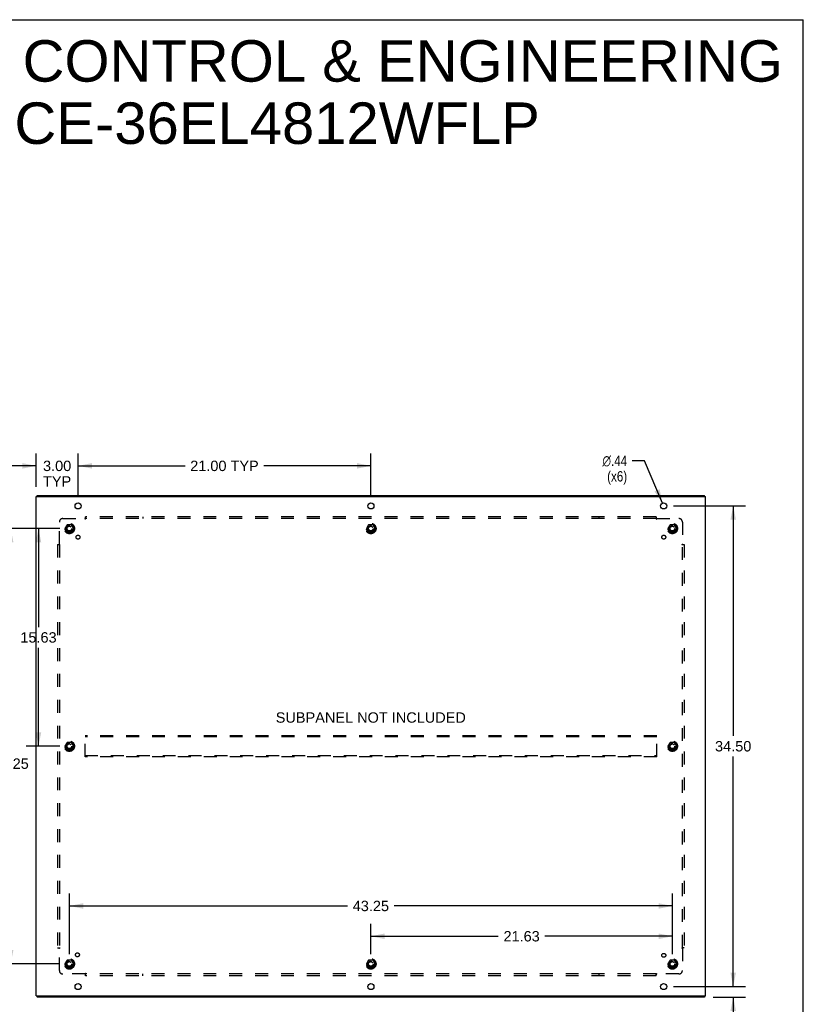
# Model space of a CAD drawing. Header units: inches. Extents: x 0 to 169, y 0 to 109.
# Tile 23 of 23: x 113 to 169, y 39 to 109. Entities that reach past the tile are written whole.
import ezdxf

# ---------------------------------------------------------------- set-up
doc = ezdxf.new("R2010")
doc.units = ezdxf.units.IN
doc.header["$LTSCALE"] = 9.280397
doc.header["$MEASUREMENT"] = 0
doc.linetypes.add('HIDDEN', pattern=[0.2, 0.1, -0.1])
doc.layers.get('0').update_dxf_attribs({"linetype": 'CONTINUOUS'})
for name, color, linetype in [('DEFAULT_2', 8, 'HIDDEN'), ('DIMENSIONS', 7, 'CONTINUOUS'), ('SUBPANEL', 7, 'CONTINUOUS')]:
    doc.layers.add(name, color=color, linetype=linetype)
doc.styles.get("Standard").update_dxf_attribs({"font": 'arial.ttf'})
doc.styles.add('TEXTSTYLE_1', font='gdt', dxfattribs={"width": 0.8})
doc.dimstyles.new('DIMSTYLE_1', dxfattribs={"dimtxt": 0.744417, "dimasz": 0.992556, "dimexe": 0.09, "dimexo": 0.07, "dimgap": 0.0375, "dimtad": 0, "dimtih": 1, "dimtoh": 1, "dimzin": 4, "dimdsep": 46, "dimtxsty": 'Standard', "dimblk": '_FILLED', "dimblk1": '_FILLED', "dimblk2": '_FILLED', "dimcen": 0.09, "dimadec": 3, "dimazin": 1, "dimtfac": 1, "dimtdec": 3, "dimtofl": 0, "dimtmove": 0, "dimatfit": 3, "dimldrblk": '_FILLED', "dimfxl": 0, "dimtolj": 1, "dimtzin": 4, "dimarcsym": 0})
doc.dimstyles.new('DIMSTYLE_2', dxfattribs={"dimtxt": 0.744417, "dimasz": 0.992556, "dimexe": 0.09, "dimexo": 0.07, "dimgap": 0.09, "dimtad": 0, "dimtih": 1, "dimtoh": 1, "dimzin": 4, "dimdsep": 46, "dimtxsty": 'Standard', "dimblk": '_FILLED', "dimblk1": '_FILLED', "dimblk2": '_FILLED', "dimcen": 0.09, "dimadec": 3, "dimazin": 1, "dimtfac": 1, "dimtdec": 3, "dimtofl": 0, "dimtmove": 0, "dimatfit": 1, "dimldrblk": '_FILLED', "dimfxl": 0, "dimtolj": 1, "dimtzin": 4, "dimarcsym": 0})

# ---------------------------------------------------------------- blocks, each defined once
blk = doc.blocks.new('_FILLED')
at = {"color": 0, "linetype": 'ByBlock'}
blk.add_solid([(0, 0), (-1, 0.2), (-1, -0.2)], dxfattribs=at)
blk = doc.blocks.new('*D1')
at = {"layer": 'DIMENSIONS', "color": 2, "linetype": 'Continuous'}
for p, q in [((115.401, 72.659), (110.993, 72.659)), ((111.886, 72.659), (111.886, 56.529)), ((111.886, 41.409), (111.886, 55.04)), ((115.401, 41.409), (110.993, 41.409))]:
    blk.add_line(p, q, dxfattribs=at)
at = {"layer": 'DIMENSIONS', "color": 2, "linetype": 'Continuous', "xscale": 0.9925558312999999, "yscale": 0.9925558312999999, "zscale": 0.9925558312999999}
for p, rotation in [((111.886, 72.659), 90), ((111.886, 41.409), 270)]:
    blk.add_blockref('_FILLED', p, dxfattribs=dict(at, rotation=rotation))
at = {"layer": 'DIMENSIONS', "color": 2, "linetype": 'Continuous', "insert": (111.886, 56.157), "char_height": 0.7444, "width": 2.60131, "attachment_point": 2, "line_spacing_factor": 0.9}
blk.add_mtext('31.25', dxfattribs=at)
blk = doc.blocks.new('*D2')
at = {"layer": 'DIMENSIONS', "color": 2, "linetype": 'Continuous'}
for p, q in [((115.401, 72.659), (112.988, 72.659)), ((113.881, 72.659), (113.881, 65.591)), ((113.881, 57.034), (113.881, 64.102)), ((115.401, 57.034), (112.988, 57.034))]:
    blk.add_line(p, q, dxfattribs=at)
at = {"layer": 'DIMENSIONS', "color": 2, "linetype": 'Continuous', "xscale": 0.9925558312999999, "yscale": 0.9925558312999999, "zscale": 0.9925558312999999}
for p, rotation in [((113.881, 72.659), 90), ((113.881, 57.034), 270)]:
    blk.add_blockref('_FILLED', p, dxfattribs=dict(at, rotation=rotation))
at = {"layer": 'DIMENSIONS', "color": 2, "linetype": 'Continuous', "insert": (113.881, 65.218), "char_height": 0.7444, "width": 2.60131, "attachment_point": 2, "line_spacing_factor": 0.9}
blk.add_mtext('15.63', dxfattribs=at)
blk = doc.blocks.new('*D3')
at = {"layer": 'DIMENSIONS', "color": 2, "linetype": 'Continuous'}
for p, q in [((137.72, 42.104), (137.72, 44.289)), ((159.345, 42.104), (159.345, 44.289)), ((137.72, 43.396), (146.86, 43.396)), ((159.345, 43.396), (150.206, 43.396))]:
    blk.add_line(p, q, dxfattribs=at)
at = {"layer": 'DIMENSIONS', "color": 2, "linetype": 'Continuous', "xscale": 0.9925558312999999, "yscale": 0.9925558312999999, "zscale": 0.9925558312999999, "rotation": 180}
blk.add_blockref('_FILLED', (137.72, 43.396), dxfattribs=at)
at = {"layer": 'DIMENSIONS', "color": 2, "linetype": 'Continuous', "xscale": 0.9925558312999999, "yscale": 0.9925558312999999, "zscale": 0.9925558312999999}
blk.add_blockref('_FILLED', (159.345, 43.396), dxfattribs=at)
at = {"layer": 'DIMENSIONS', "color": 2, "linetype": 'Continuous', "insert": (148.533, 43.768), "char_height": 0.7444, "width": 2.60131, "attachment_point": 2, "line_spacing_factor": 0.9}
blk.add_mtext('21.63', dxfattribs=at)
blk = doc.blocks.new('*D4')
at = {"layer": 'DIMENSIONS', "color": 2, "linetype": 'Continuous'}
for p, q in [((116.095, 42.104), (116.095, 46.465)), ((159.345, 42.104), (159.345, 46.465)), ((116.095, 45.571), (136.048, 45.571)), ((159.345, 45.571), (139.393, 45.571))]:
    blk.add_line(p, q, dxfattribs=at)
at = {"layer": 'DIMENSIONS', "color": 2, "linetype": 'Continuous', "xscale": 0.9925558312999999, "yscale": 0.9925558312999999, "zscale": 0.9925558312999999, "rotation": 180}
blk.add_blockref('_FILLED', (116.095, 45.571), dxfattribs=at)
at = {"layer": 'DIMENSIONS', "color": 2, "linetype": 'Continuous', "xscale": 0.9925558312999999, "yscale": 0.9925558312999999, "zscale": 0.9925558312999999}
blk.add_blockref('_FILLED', (159.345, 45.571), dxfattribs=at)
at = {"layer": 'DIMENSIONS', "color": 2, "linetype": 'Continuous', "insert": (137.72, 45.943), "char_height": 0.7444, "width": 2.60131, "attachment_point": 2, "line_spacing_factor": 0.9}
blk.add_mtext('43.25', dxfattribs=at)
blk = doc.blocks.new('*D5')
at = {"layer": 'DIMENSIONS', "color": 2, "linetype": 'Continuous'}
for p, q in [((163.708, 39.784), (163.708, 41.769)), ((159.415, 39.784), (164.601, 39.784)), ((162.272, 39.034), (164.601, 39.034)), ((163.708, 39.034), (163.708, 36.901)), ((163.708, 36.901), (162.839, 36.901))]:
    blk.add_line(p, q, dxfattribs=at)
at = {"layer": 'DIMENSIONS', "color": 2, "linetype": 'Continuous', "xscale": 0.9925558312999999, "yscale": 0.9925558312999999, "zscale": 0.9925558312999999}
for p, rotation in [((163.708, 39.784), 270), ((163.708, 39.034), 90)]:
    blk.add_blockref('_FILLED', p, dxfattribs=dict(at, rotation=rotation))
at = {"layer": 'DIMENSIONS', "color": 2, "linetype": 'Continuous', "insert": (162.467, 37.273), "char_height": 0.7444, "width": 2.0174, "attachment_point": 3, "line_spacing_factor": 0.9}
blk.add_mtext('.75\\PTYP', dxfattribs=at)
blk = doc.blocks.new('*D6')
at = {"layer": 'DIMENSIONS', "color": 2, "linetype": 'Continuous'}
for p, q in [((113.72, 75.654), (113.72, 78.051)), ((116.72, 74.979), (116.72, 78.051)), ((113.72, 77.158), (111.735, 77.158)), ((116.72, 77.158), (118.706, 77.158))]:
    blk.add_line(p, q, dxfattribs=at)
at = {"layer": 'DIMENSIONS', "color": 2, "linetype": 'Continuous', "xscale": 0.9925558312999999, "yscale": 0.9925558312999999, "zscale": 0.9925558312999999}
blk.add_blockref('_FILLED', (113.72, 77.158), dxfattribs=at)
at = {"layer": 'DIMENSIONS', "color": 2, "linetype": 'Continuous', "xscale": 0.9925558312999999, "yscale": 0.9925558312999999, "zscale": 0.9925558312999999, "rotation": 180}
blk.add_blockref('_FILLED', (116.72, 77.158), dxfattribs=at)
at = {"layer": 'DIMENSIONS', "color": 2, "linetype": 'Continuous', "insert": (115.22, 77.53), "char_height": 0.7444, "width": 2.02293, "attachment_point": 2, "line_spacing_factor": 0.9}
blk.add_mtext('3.00\\PTYP', dxfattribs=at)
blk = doc.blocks.new('*D7')
at = {"layer": 'DIMENSIONS', "color": 2, "linetype": 'Continuous'}
for p, q in [((157.342, 77.525), (156.473, 77.525)), ((158.635, 74.485), (157.342, 77.525))]:
    blk.add_line(p, q, dxfattribs=at)
at = {"layer": 'DIMENSIONS', "color": 2, "linetype": 'Continuous', "xscale": 0.9925558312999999, "yscale": 0.9925558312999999, "zscale": 0.9925558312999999, "rotation": 293.043239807}
blk.add_blockref('_FILLED', (158.635, 74.485), dxfattribs=at)
at = {"layer": 'DIMENSIONS', "color": 2, "linetype": 'Continuous', "insert": (156.101, 77.897), "char_height": 0.74442, "width": 2.43711, "attachment_point": 3, "line_spacing_factor": 0.9, "style": 'TEXTSTYLE_1'}
blk.add_mtext('{\\fgdt;n}\\fArial;.44\\P(x6)', dxfattribs=at)
blk = doc.blocks.new('*D14')
at = {"layer": 'DIMENSIONS', "color": 2, "linetype": 'Continuous'}
for p, q in [((116.72, 74.979), (116.72, 78.051)), ((137.72, 74.979), (137.72, 78.051)), ((116.72, 77.158), (124.395, 77.158)), ((137.72, 77.158), (130.046, 77.158))]:
    blk.add_line(p, q, dxfattribs=at)
at = {"layer": 'DIMENSIONS', "color": 2, "linetype": 'Continuous', "xscale": 0.9925558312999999, "yscale": 0.9925558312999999, "zscale": 0.9925558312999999, "rotation": 180}
blk.add_blockref('_FILLED', (116.72, 77.158), dxfattribs=at)
at = {"layer": 'DIMENSIONS', "color": 2, "linetype": 'Continuous', "xscale": 0.9925558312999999, "yscale": 0.9925558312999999, "zscale": 0.9925558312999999}
blk.add_blockref('_FILLED', (137.72, 77.158), dxfattribs=at)
at = {"layer": 'DIMENSIONS', "color": 2, "linetype": 'Continuous', "insert": (127.22, 77.53), "char_height": 0.7444, "width": 4.90651, "attachment_point": 2, "line_spacing_factor": 0.9}
blk.add_mtext('21.00 TYP', dxfattribs=at)
blk = doc.blocks.new('*D15')
at = {"layer": 'DIMENSIONS', "color": 2, "linetype": 'Continuous'}
for p, q in [((159.415, 74.284), (164.601, 74.284)), ((163.708, 74.284), (163.708, 57.778)), ((163.708, 39.784), (163.708, 56.289)), ((159.415, 39.784), (164.601, 39.784))]:
    blk.add_line(p, q, dxfattribs=at)
at = {"layer": 'DIMENSIONS', "color": 2, "linetype": 'Continuous', "xscale": 0.9925558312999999, "yscale": 0.9925558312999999, "zscale": 0.9925558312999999}
for p, rotation in [((163.708, 74.284), 90), ((163.708, 39.784), 270)]:
    blk.add_blockref('_FILLED', p, dxfattribs=dict(at, rotation=rotation))
at = {"layer": 'DIMENSIONS', "color": 2, "linetype": 'Continuous', "insert": (163.708, 57.406), "char_height": 0.7444, "width": 2.60131, "attachment_point": 2, "line_spacing_factor": 0.9}
blk.add_mtext('34.50', dxfattribs=at)

msp = doc.modelspace()

# ---------------------------------------------------------------- linework, layer by layer
at = {"color": 7, "linetype": 'Continuous'}
for p, q in [((0, 109.181), (168.734, 109.181)), ((168.734, 0), (168.734, 109.181)), ((113.783, 74.959), (113.783, 75.034)), ((161.657, 74.959), (161.657, 75.034)), ((113.783, 39.109), (113.783, 39.034)), ((161.657, 39.109), (161.657, 39.034))]:
    msp.add_line(p, q, dxfattribs=at)
at = {"color": 3, "linetype": 'Continuous'}
for p, q in [((113.72, 39.109), (113.72, 74.959)), ((113.72, 74.959), (161.72, 74.959)), ((113.783, 75.034), (161.657, 75.034)), ((161.72, 39.109), (161.72, 74.959)), ((113.72, 39.109), (161.72, 39.109)), ((161.657, 39.034), (113.783, 39.034))]:
    msp.add_line(p, q, dxfattribs=at)
for centre in [(116.72, 74.284), (137.72, 74.284), (158.72, 74.284), (116.72, 39.784), (137.72, 39.784), (158.72, 39.784)]:
    msp.add_circle(centre, 0.219, dxfattribs=at)
at = {"layer": 'DEFAULT_2', "color": 8, "linetype": 'HIDDEN'}
for p, q in [((115.932, 72.931), (115.778, 72.664)), ((116.25, 72.936), (115.941, 72.936)), ((116.413, 72.664), (116.259, 72.931)), ((137.557, 72.931), (137.403, 72.664)), ((137.875, 72.936), (137.566, 72.936)), ((138.038, 72.664), (137.884, 72.931)), ((159.182, 72.931), (159.028, 72.664)), ((159.5, 72.936), (159.191, 72.936)), ((159.663, 72.664), (159.509, 72.931)), ((115.778, 72.654), (115.932, 72.386)), ((116.25, 72.381), (115.941, 72.381)), ((116.259, 72.386), (116.413, 72.654)), ((137.403, 72.654), (137.557, 72.386)), ((137.875, 72.381), (137.566, 72.381)), ((137.884, 72.386), (138.038, 72.654)), ((159.028, 72.654), (159.182, 72.386)), ((159.5, 72.381), (159.191, 72.381)), ((159.509, 72.386), (159.663, 72.654)), ((115.932, 57.306), (115.778, 57.039)), ((116.25, 57.311), (115.941, 57.311)), ((116.413, 57.039), (116.259, 57.306)), ((117.22, 56.284), (117.22, 57.784)), ((158.22, 57.784), (117.22, 57.784)), ((158.22, 57.709), (117.22, 57.709)), ((158.22, 56.284), (158.22, 57.784)), ((159.182, 57.306), (159.028, 57.039)), ((159.5, 57.311), (159.191, 57.311)), ((159.663, 57.039), (159.509, 57.306)), ((115.778, 57.029), (115.932, 56.761)), ((116.25, 56.756), (115.941, 56.756)), ((116.259, 56.761), (116.413, 57.029)), ((159.028, 57.029), (159.182, 56.761)), ((159.5, 56.756), (159.191, 56.756)), ((159.509, 56.761), (159.663, 57.029)), ((117.22, 56.359), (158.22, 56.359)), ((158.22, 56.284), (117.22, 56.284)), ((115.932, 41.681), (115.778, 41.414)), ((115.778, 41.404), (115.932, 41.136)), ((116.25, 41.686), (115.941, 41.686)), ((116.25, 41.131), (115.941, 41.131)), ((116.413, 41.414), (116.259, 41.681)), ((116.259, 41.136), (116.413, 41.404)), ((137.557, 41.681), (137.403, 41.414)), ((137.403, 41.404), (137.557, 41.136)), ((137.875, 41.686), (137.566, 41.686)), ((137.875, 41.131), (137.566, 41.131)), ((138.038, 41.414), (137.884, 41.681)), ((137.884, 41.136), (138.038, 41.404)), ((159.182, 41.681), (159.028, 41.414)), ((159.028, 41.404), (159.182, 41.136)), ((159.5, 41.686), (159.191, 41.686)), ((159.5, 41.131), (159.191, 41.131)), ((159.663, 41.414), (159.509, 41.681)), ((159.509, 41.136), (159.663, 41.404))]:
    msp.add_line(p, q, dxfattribs=at)
for centre, radius in [((116.095, 72.659), 0.372), ((116.095, 72.659), 0.356), ((116.095, 72.659), 0.312), ((116.095, 72.659), 0.204), ((116.095, 72.659), 0.188), ((116.095, 72.659), 0.183), ((116.095, 72.659), 0.165), ((137.72, 72.659), 0.372), ((137.72, 72.659), 0.356), ((137.72, 72.659), 0.312), ((137.72, 72.659), 0.204), ((137.72, 72.659), 0.188), ((137.72, 72.659), 0.183), ((137.72, 72.659), 0.165), ((159.345, 72.659), 0.372), ((159.345, 72.659), 0.356), ((159.345, 72.659), 0.312), ((159.345, 72.659), 0.204), ((159.345, 72.659), 0.188), ((159.345, 72.659), 0.183), ((159.345, 72.659), 0.165), ((116.095, 57.034), 0.372), ((116.095, 57.034), 0.356), ((116.095, 57.034), 0.312), ((159.345, 57.034), 0.372), ((159.345, 57.034), 0.356), ((159.345, 57.034), 0.312), ((116.095, 57.034), 0.204), ((116.095, 57.034), 0.188), ((116.095, 57.034), 0.183), ((116.095, 57.034), 0.165), ((159.345, 57.034), 0.204), ((159.345, 57.034), 0.188), ((159.345, 57.034), 0.183), ((159.345, 57.034), 0.165), ((116.095, 41.409), 0.372), ((116.095, 41.409), 0.356), ((116.095, 41.409), 0.312), ((137.72, 41.409), 0.372), ((137.72, 41.409), 0.356), ((137.72, 41.409), 0.312), ((159.345, 41.409), 0.372), ((159.345, 41.409), 0.356), ((159.345, 41.409), 0.312), ((116.095, 41.409), 0.204), ((116.095, 41.409), 0.188), ((116.095, 41.409), 0.183), ((116.095, 41.409), 0.165), ((137.72, 41.409), 0.204), ((137.72, 41.409), 0.188), ((137.72, 41.409), 0.183), ((137.72, 41.409), 0.165), ((159.345, 41.409), 0.204), ((159.345, 41.409), 0.188), ((159.345, 41.409), 0.183), ((159.345, 41.409), 0.165)]:
    msp.add_circle(centre, radius, dxfattribs=at)
for centre, start, end in [((115.941, 72.926), 90.01235, 149.98915), ((116.25, 72.926), 30.01204, 89.98872), ((137.566, 72.926), 90.01235, 149.98915), ((137.875, 72.926), 30.01204, 89.98872), ((159.191, 72.926), 90.01235, 149.98915), ((159.5, 72.926), 30.01204, 89.98872), ((115.787, 72.659), 150.01268, 209.98829), ((115.941, 72.391), 210.01204, 269.98872), ((116.25, 72.391), 270.01235, 329.98915), ((116.404, 72.659), 330.01268, 29.98829), ((137.412, 72.659), 150.01268, 209.98829), ((137.566, 72.391), 210.01204, 269.98872), ((137.875, 72.391), 270.01235, 329.98915), ((138.029, 72.659), 330.01268, 29.98829), ((159.037, 72.659), 150.01268, 209.98829), ((159.191, 72.391), 210.01204, 269.98872), ((159.5, 72.391), 270.01235, 329.98915), ((159.654, 72.659), 330.01268, 29.98829), ((115.941, 57.301), 90.01235, 149.98915), ((116.25, 57.301), 30.01204, 89.98872), ((159.191, 57.301), 90.01235, 149.98915), ((159.5, 57.301), 30.01204, 89.98872), ((115.787, 57.034), 150.01268, 209.98829), ((115.941, 56.766), 210.01204, 269.98872), ((116.25, 56.766), 270.01235, 329.98915), ((116.404, 57.034), 330.01268, 29.98829), ((159.037, 57.034), 150.01268, 209.98829), ((159.191, 56.766), 210.01204, 269.98872), ((159.5, 56.766), 270.01235, 329.98915), ((159.654, 57.034), 330.01268, 29.98829), ((115.787, 41.409), 150.01268, 209.98829), ((115.941, 41.676), 90.01235, 149.98915), ((115.941, 41.141), 210.01204, 269.98872), ((116.25, 41.676), 30.01204, 89.98872), ((116.25, 41.141), 270.01235, 329.98915), ((116.404, 41.409), 330.01268, 29.98829), ((137.412, 41.409), 150.01268, 209.98829), ((137.566, 41.676), 90.01235, 149.98915), ((137.566, 41.141), 210.01204, 269.98872), ((137.875, 41.676), 30.01204, 89.98872), ((137.875, 41.141), 270.01235, 329.98915), ((138.029, 41.409), 330.01268, 29.98829), ((159.037, 41.409), 150.01268, 209.98829), ((159.191, 41.676), 90.01235, 149.98915), ((159.191, 41.141), 210.01204, 269.98872), ((159.5, 41.676), 30.01204, 89.98872), ((159.5, 41.141), 270.01235, 329.98915), ((159.654, 41.409), 330.01268, 29.98829)]:
    msp.add_arc(centre, 0.01, start, end, dxfattribs=at)
at = {"layer": 'SUBPANEL', "color": 8, "linetype": 'HIDDEN'}
for p, q in [((117.252, 73.337), (117.252, 73.503)), ((158.189, 73.503), (117.252, 73.503)), ((121.377, 73.503), (121.377, 73.378)), ((154.064, 73.503), (154.064, 73.378)), ((158.189, 73.503), (158.189, 73.337)), ((115.377, 71.538), (115.377, 73.128)), ((115.627, 73.378), (117.216, 73.378)), ((117.23, 73.358), (117.226, 73.364)), ((117.23, 73.392), (117.227, 73.389)), ((117.235, 73.396), (117.23, 73.392)), ((158.189, 73.378), (117.252, 73.378)), ((158.225, 73.378), (159.814, 73.378)), ((160.064, 73.128), (160.064, 71.538)), ((115.252, 71.503), (115.252, 42.565)), ((115.252, 71.503), (115.418, 71.503)), ((115.377, 71.503), (115.377, 42.565)), ((160.023, 71.503), (160.189, 71.503)), ((160.044, 71.525), (160.051, 71.528)), ((160.064, 42.565), (160.064, 71.503)), ((160.079, 71.524), (160.075, 71.527)), ((160.083, 71.52), (160.079, 71.524)), ((160.189, 71.503), (160.189, 42.565)), ((115.252, 42.565), (115.418, 42.565)), ((115.358, 42.548), (115.364, 42.541)), ((115.377, 40.94), (115.377, 42.53)), ((115.396, 42.543), (115.39, 42.539)), ((160.189, 42.565), (160.023, 42.565)), ((160.064, 42.53), (160.064, 40.94)), ((117.216, 40.69), (115.627, 40.69)), ((117.252, 40.565), (117.252, 40.731)), ((158.189, 40.69), (117.252, 40.69)), ((158.189, 40.565), (117.252, 40.565)), ((121.377, 40.565), (121.377, 40.69)), ((154.064, 40.69), (154.064, 40.565)), ((158.189, 40.565), (158.189, 40.731)), ((158.211, 40.71), (158.215, 40.703)), ((159.814, 40.69), (158.225, 40.69))]:
    msp.add_line(p, q, dxfattribs=at)
for points in [[(117.227, 73.389), (117.225, 73.387), (117.224, 73.385), (117.222, 73.383), (117.22, 73.382), (117.219, 73.38), (117.218, 73.379), (117.216, 73.378)], [(117.226, 73.364), (117.224, 73.366), (117.223, 73.369), (117.222, 73.371), (117.22, 73.373), (117.219, 73.374), (117.218, 73.376), (117.216, 73.378)], [(117.252, 73.337), (117.25, 73.337), (117.248, 73.338), (117.247, 73.339), (117.245, 73.34), (117.244, 73.34), (117.243, 73.341), (117.241, 73.343), (117.24, 73.344), (117.238, 73.345), (117.237, 73.347), (117.236, 73.348), (117.235, 73.35), (117.233, 73.352), (117.232, 73.354), (117.231, 73.356), (117.23, 73.358)], [(117.252, 73.416), (117.25, 73.414), (117.249, 73.412), (117.247, 73.41), (117.246, 73.409), (117.245, 73.407), (117.243, 73.405), (117.242, 73.403), (117.24, 73.402), (117.239, 73.4), (117.237, 73.399), (117.236, 73.398), (117.235, 73.396)], [(158.189, 73.416), (158.191, 73.414), (158.192, 73.412), (158.193, 73.41), (158.195, 73.409), (158.196, 73.407), (158.198, 73.405), (158.199, 73.403), (158.201, 73.402), (158.202, 73.4), (158.203, 73.399), (158.205, 73.398), (158.206, 73.396), (158.208, 73.395)], [(158.189, 73.337), (158.191, 73.337), (158.192, 73.338), (158.194, 73.339), (158.195, 73.34), (158.197, 73.34), (158.198, 73.341), (158.2, 73.343), (158.201, 73.344), (158.202, 73.345), (158.204, 73.347), (158.205, 73.348), (158.206, 73.35), (158.208, 73.352), (158.209, 73.354), (158.21, 73.356), (158.211, 73.358), (158.215, 73.364)], [(158.208, 73.395), (158.212, 73.39), (158.214, 73.389), (158.216, 73.387), (158.217, 73.385), (158.219, 73.383), (158.221, 73.382), (158.222, 73.38), (158.223, 73.379), (158.225, 73.378)], [(158.215, 73.364), (158.217, 73.366), (158.218, 73.369), (158.219, 73.371), (158.221, 73.373), (158.222, 73.374), (158.223, 73.376), (158.225, 73.378)], [(115.338, 71.503), (115.34, 71.504), (115.342, 71.506), (115.344, 71.507), (115.346, 71.509), (115.348, 71.51), (115.35, 71.512), (115.352, 71.513), (115.353, 71.515), (115.355, 71.516), (115.356, 71.518), (115.358, 71.52)], [(115.358, 71.52), (115.364, 71.526), (115.366, 71.528), (115.368, 71.53), (115.37, 71.532), (115.372, 71.533), (115.374, 71.535), (115.375, 71.537), (115.377, 71.538)], [(115.39, 71.528), (115.388, 71.53), (115.386, 71.531), (115.384, 71.533), (115.382, 71.534), (115.38, 71.535), (115.378, 71.537), (115.377, 71.538)], [(115.418, 71.503), (115.417, 71.504), (115.416, 71.506), (115.415, 71.507), (115.415, 71.509), (115.414, 71.51), (115.413, 71.512), (115.412, 71.513), (115.41, 71.514), (115.409, 71.516), (115.407, 71.517), (115.406, 71.518), (115.404, 71.52), (115.402, 71.521), (115.4, 71.522), (115.399, 71.523), (115.396, 71.525), (115.39, 71.528)], [(160.023, 71.503), (160.024, 71.504), (160.025, 71.506), (160.025, 71.507), (160.026, 71.509), (160.027, 71.51), (160.028, 71.512), (160.029, 71.513), (160.031, 71.514), (160.032, 71.516), (160.034, 71.517), (160.035, 71.518), (160.037, 71.52), (160.039, 71.521), (160.04, 71.522), (160.042, 71.523), (160.044, 71.525)], [(160.051, 71.528), (160.053, 71.53), (160.055, 71.531), (160.057, 71.533), (160.059, 71.534), (160.061, 71.535), (160.063, 71.537), (160.064, 71.538)], [(160.075, 71.527), (160.074, 71.529), (160.072, 71.531), (160.07, 71.532), (160.068, 71.534), (160.067, 71.535), (160.065, 71.537), (160.064, 71.538)], [(160.103, 71.503), (160.101, 71.504), (160.099, 71.505), (160.097, 71.507), (160.095, 71.508), (160.093, 71.51), (160.092, 71.511), (160.09, 71.513), (160.089, 71.514), (160.087, 71.515), (160.086, 71.517), (160.084, 71.518), (160.083, 71.52)], [(115.338, 42.565), (115.34, 42.563), (115.342, 42.562), (115.344, 42.56), (115.346, 42.559), (115.348, 42.557), (115.35, 42.556), (115.352, 42.554), (115.353, 42.553), (115.355, 42.551), (115.356, 42.55), (115.358, 42.548)], [(115.364, 42.541), (115.366, 42.54), (115.368, 42.538), (115.37, 42.536), (115.372, 42.534), (115.374, 42.532), (115.375, 42.531), (115.377, 42.53)], [(115.39, 42.539), (115.388, 42.538), (115.386, 42.536), (115.384, 42.535), (115.382, 42.534), (115.38, 42.532), (115.378, 42.531), (115.377, 42.53)], [(115.418, 42.565), (115.417, 42.563), (115.416, 42.562), (115.415, 42.56), (115.415, 42.559), (115.414, 42.557), (115.413, 42.556), (115.412, 42.555), (115.41, 42.553), (115.409, 42.552), (115.407, 42.55), (115.406, 42.549), (115.404, 42.548), (115.402, 42.547), (115.4, 42.545), (115.399, 42.544), (115.396, 42.543)], [(160.023, 42.565), (160.024, 42.563), (160.025, 42.562), (160.025, 42.56), (160.026, 42.559), (160.027, 42.557), (160.028, 42.556), (160.029, 42.555), (160.031, 42.553), (160.032, 42.552), (160.034, 42.55), (160.035, 42.549), (160.037, 42.548), (160.039, 42.547), (160.04, 42.545), (160.042, 42.544), (160.044, 42.543), (160.051, 42.539)], [(160.051, 42.539), (160.053, 42.538), (160.055, 42.536), (160.057, 42.535), (160.059, 42.534), (160.061, 42.532), (160.063, 42.531), (160.064, 42.53)], [(160.079, 42.544), (160.075, 42.54), (160.074, 42.539), (160.072, 42.537), (160.07, 42.535), (160.068, 42.534), (160.067, 42.532), (160.065, 42.531), (160.064, 42.53)], [(160.103, 42.565), (160.101, 42.564), (160.099, 42.562), (160.097, 42.561), (160.095, 42.559), (160.093, 42.558), (160.092, 42.556), (160.09, 42.555), (160.089, 42.554), (160.087, 42.552), (160.086, 42.551), (160.084, 42.549), (160.083, 42.548), (160.079, 42.544)], [(117.226, 40.703), (117.224, 40.701), (117.223, 40.699), (117.222, 40.697), (117.22, 40.695), (117.219, 40.693), (117.218, 40.692), (117.216, 40.69)], [(117.23, 40.676), (117.227, 40.679), (117.225, 40.681), (117.224, 40.682), (117.222, 40.684), (117.22, 40.686), (117.219, 40.687), (117.218, 40.689), (117.216, 40.69)], [(117.252, 40.731), (117.25, 40.73), (117.248, 40.73), (117.247, 40.729), (117.245, 40.728), (117.244, 40.727), (117.243, 40.726), (117.241, 40.725), (117.24, 40.724), (117.238, 40.722), (117.237, 40.721), (117.236, 40.719), (117.235, 40.717), (117.233, 40.716), (117.232, 40.714), (117.231, 40.712), (117.23, 40.71), (117.226, 40.703)], [(117.252, 40.651), (117.25, 40.653), (117.249, 40.655), (117.247, 40.657), (117.246, 40.659), (117.245, 40.661), (117.243, 40.662), (117.242, 40.664), (117.24, 40.666), (117.239, 40.667), (117.237, 40.669), (117.236, 40.67), (117.235, 40.671), (117.23, 40.676)], [(158.189, 40.731), (158.191, 40.73), (158.192, 40.73), (158.194, 40.729), (158.195, 40.728), (158.197, 40.727), (158.198, 40.726), (158.2, 40.725), (158.201, 40.724), (158.202, 40.722), (158.204, 40.721), (158.205, 40.719), (158.206, 40.717), (158.208, 40.716), (158.209, 40.714), (158.21, 40.712), (158.211, 40.71)], [(158.189, 40.651), (158.191, 40.653), (158.192, 40.655), (158.193, 40.657), (158.195, 40.659), (158.196, 40.661), (158.198, 40.662), (158.199, 40.664), (158.201, 40.666), (158.202, 40.667), (158.203, 40.669), (158.205, 40.67), (158.206, 40.671)], [(158.206, 40.671), (158.211, 40.676), (158.214, 40.679)], [(158.214, 40.679), (158.216, 40.681), (158.217, 40.682), (158.219, 40.684), (158.221, 40.686), (158.222, 40.687), (158.223, 40.689), (158.225, 40.69)], [(158.215, 40.703), (158.217, 40.701), (158.218, 40.699), (158.219, 40.697), (158.221, 40.695), (158.222, 40.693), (158.223, 40.692), (158.225, 40.69)]]:
    msp.add_lwpolyline(points, dxfattribs=at)
for centre, radius in [((116.095, 72.659), 0.25), ((137.72, 72.659), 0.25), ((159.345, 72.659), 0.25), ((116.714, 72.04), 0.141), ((158.727, 72.04), 0.141), ((116.095, 57.034), 0.25), ((159.345, 57.034), 0.25), ((116.675, 42.064), 0.141), ((158.727, 42.027), 0.141), ((116.095, 41.409), 0.25), ((137.72, 41.409), 0.25), ((159.345, 41.409), 0.25)]:
    msp.add_circle(centre, radius, dxfattribs=at)
for centre, start, end in [((115.627, 73.128), 90, 180), ((159.814, 73.128), 0, 90), ((115.627, 40.94), 180, 270), ((159.814, 40.94), 270, 360)]:
    msp.add_arc(centre, 0.25, start, end, dxfattribs=at)

# ---------------------------------------------------------------- texts
at = {"layer": 'DIMENSIONS', "color": 2, "linetype": 'Continuous', "attachment_point": 2, "line_spacing_factor": 0.9}
for s, insert, char_height, width in [('SAGINAW CONTROL & ENGINEERING\\PSCE-36EL4812WFLP', (129.611, 107.71), 2.97767, 75.20548), ('SUBPANEL NOT INCLUDED', (137.716, 59.468), 0.74442, 13.61259)]:
    msp.add_mtext(s, dxfattribs=dict(at, insert=insert, char_height=char_height, width=width))

# ---------------------------------------------------------------- dimensions: what is measured, and where the dimension line sits
at = {"layer": 'DIMENSIONS', "color": 2, "linetype": 'Continuous'}
for base, p1, p2, text, picture, middle in [((116.72, 77.158), (113.72, 75.584), (116.72, 74.909), '<>\\PTYP', '*D6', (115.22, 76.599)), ((137.72, 77.158), (116.72, 74.909), (137.72, 74.909), '<> TYP', '*D14', (127.22, 77.158))]:
    dim = msp.add_linear_dim(base=base, p1=p1, p2=p2, text=text, dimstyle='DIMSTYLE_1', dxfattribs=at)
    dim.commit()
    dim.dimension.update_dxf_attribs({"geometry": picture, "text_midpoint": middle, "dimtype": 160})
dim = msp.add_diameter_dim_2p(p1=(158.635, 74.485), p2=(158.806, 74.082), text='%%c<>\\P(x6)', dimstyle='DIMSTYLE_2', override={"dimpost": '<>'}, dxfattribs=at)
dim.commit()
dim.dimension.update_dxf_attribs({"geometry": '*D7', "text_midpoint": (154.883, 76.967), "dimtype": 163})
for base, p1, p2, angle, picture, middle in [((163.708, 39.784), (159.345, 74.284), (159.345, 39.784), 270, '*D15', (163.706, 57.03)), ((111.886, 41.409), (115.471, 72.659), (115.471, 41.409), 270, '*D1', (111.887, 55.78)), ((113.880813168, 57.03377055), (115.470629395, 72.65877055), (115.470629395, 57.03377055), 270, '*D2', (113.912439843, 64.842117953)), ((116.095, 45.571), (159.345, 42.034), (116.095, 42.034), 180, '*D4', (137.704, 45.567)), ((137.720418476, 43.395596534), (159.345418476, 42.033559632), (137.720418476, 42.033559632), 180, '*D3', (148.523036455, 43.391447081))]:
    dim = msp.add_linear_dim(base=base, p1=p1, p2=p2, angle=angle, dimstyle='DIMSTYLE_1', dxfattribs=at)
    dim.commit()
    dim.dimension.update_dxf_attribs({"geometry": picture, "text_midpoint": middle, "dimtype": 160})
dim = msp.add_linear_dim(base=(163.708, 39.784), p1=(162.202, 39.034), p2=(159.345, 39.784), angle=90, text='<>\\PTYP', dimstyle='DIMSTYLE_1', dxfattribs=at)
dim.commit()
dim.dimension.update_dxf_attribs({"geometry": '*D5', "text_midpoint": (161.458, 36.342), "dimtype": 160})

doc.saveas('drawing.dxf')
